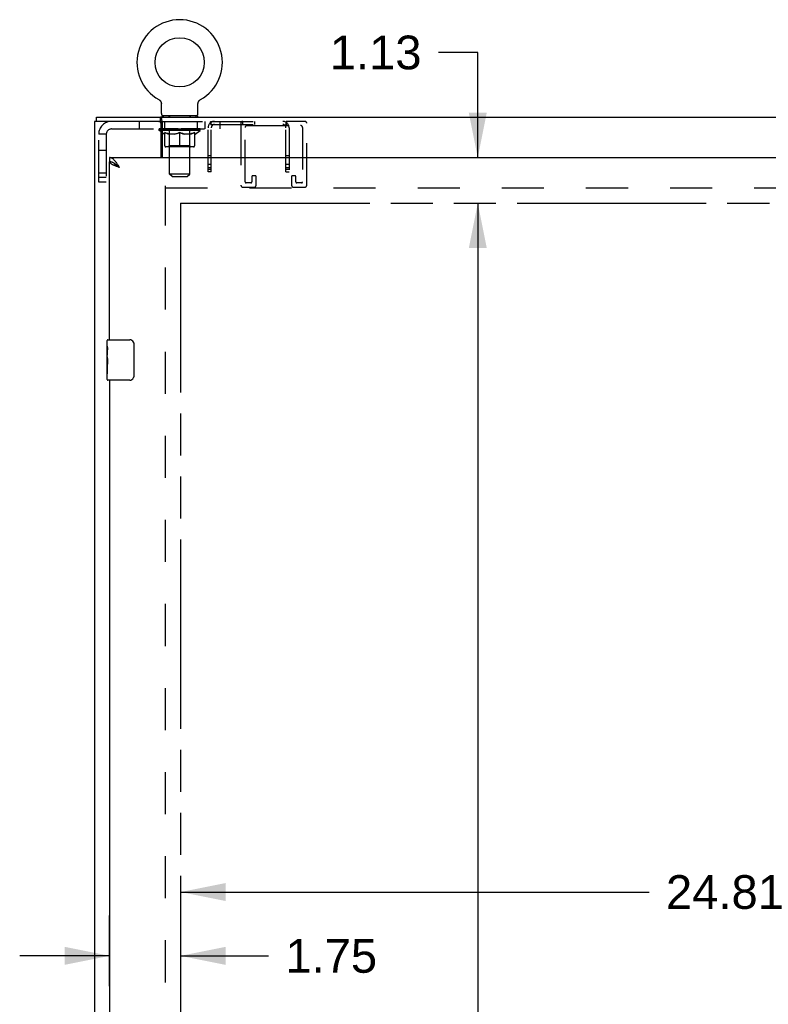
# Model space of a CAD drawing. Header units: inches. Extents: x 0 to 189, y 0 to 122.
# Tile 18 of 35: x 61 to 80, y 56 to 81. Entities that reach past the tile are written whole.
import ezdxf

# ---------------------------------------------------------------- set-up
doc = ezdxf.new("R2010")
doc.units = ezdxf.units.IN
doc.header["$LTSCALE"] = 10.388889
doc.header["$MEASUREMENT"] = 0
doc.linetypes.add('HIDDEN', pattern=[0.2, 0.1, -0.1])
doc.linetypes.add('PHANTOM', pattern=[0.8, 0.45, -0.05, 0.1, -0.05, 0.1, -0.05])
doc.layers.get('0').update_dxf_attribs({"linetype": 'CONTINUOUS'})
for name, color, linetype in [('02___PRT_ALL_AXES', 7, 'CONTINUOUS'), ('AVAIL_DOOR_SPACE', 7, 'CONTINUOUS'), ('DEFAULT_2', 8, 'HIDDEN'), ('DIMENSIONS', 7, 'CONTINUOUS')]:
    doc.layers.add(name, color=color, linetype=linetype)
doc.styles.get("Standard").update_dxf_attribs({"font": 'arial.ttf'})
doc.dimstyles.new('DIMSTYLE_1', dxfattribs={"dimtxt": 0.833333, "dimasz": 1.111111, "dimexe": 0.09, "dimexo": 0.07, "dimgap": 0.0375, "dimtad": 0, "dimtih": 1, "dimtoh": 1, "dimzin": 4, "dimdsep": 46, "dimtxsty": 'Standard', "dimblk": '_FILLED', "dimblk1": '_FILLED', "dimblk2": '_FILLED', "dimcen": 0.09, "dimazin": 1, "dimtfac": 1, "dimtdec": 3, "dimtofl": 0, "dimtmove": 0, "dimatfit": 3, "dimldrblk": '_FILLED', "dimfxl": 0, "dimtolj": 1, "dimtzin": 4, "dimarcsym": 0})

# ---------------------------------------------------------------- blocks, each defined once
blk = doc.blocks.new('_FILLED')
at = {"color": 0, "linetype": 'ByBlock'}
blk.add_solid([(0, 0), (-1, 0.2), (-1, -0.2)], dxfattribs=at)
blk = doc.blocks.new('*D7')
at = {"layer": 'DIMENSIONS', "color": 2, "linetype": 'Continuous'}
for p, q in [((72.61, 79.752), (71.637, 79.752)), ((72.61, 77.154), (72.61, 79.752)), ((72.61, 76.029), (72.61, 73.807))]:
    blk.add_line(p, q, dxfattribs=at)
at = {"layer": 'DIMENSIONS', "color": 2, "linetype": 'Continuous', "xscale": 1.1111111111, "yscale": 1.1111111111, "zscale": 1.1111111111}
for p, rotation in [((72.61, 77.154), 270), ((72.61, 76.029), 90)]:
    blk.add_blockref('_FILLED', p, dxfattribs=dict(at, rotation=rotation))
at = {"layer": 'DIMENSIONS', "color": 2, "linetype": 'Continuous', "insert": (71.221, 80.169), "char_height": 0.8333, "width": 2.26456, "attachment_point": 3, "line_spacing_factor": 0.9}
blk.add_mtext('1.13', dxfattribs=at)
blk = doc.blocks.new('*D8')
at = {"layer": 'DIMENSIONS', "color": 2, "linetype": 'Continuous'}
for p, q in [((72.61, 76.029), (72.61, 43.554)), ((72.61, 9.413), (72.61, 41.888))]:
    blk.add_line(p, q, dxfattribs=at)
at = {"layer": 'DIMENSIONS', "color": 2, "linetype": 'Continuous', "xscale": 1.1111111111, "yscale": 1.1111111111, "zscale": 1.1111111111}
for p, rotation in [((72.61, 76.029), 90), ((72.61, 9.413), 270)]:
    blk.add_blockref('_FILLED', p, dxfattribs=dict(at, rotation=rotation))
at = {"layer": 'DIMENSIONS', "color": 2, "linetype": 'Continuous', "insert": (72.61, 43.138), "char_height": 0.8333, "width": 2.91202, "attachment_point": 2, "line_spacing_factor": 0.9}
blk.add_mtext('66.62', dxfattribs=at)
blk = doc.blocks.new('*D10')
at = {"layer": 'DIMENSIONS', "color": 2, "linetype": 'Continuous'}
for p, q in [((63.518, 56.678), (63.518, 58.43)), ((63.518, 57.43), (61.296, 57.43)), ((65.268, 57.43), (67.441, 57.43))]:
    blk.add_line(p, q, dxfattribs=at)
at = {"layer": 'DIMENSIONS', "color": 2, "linetype": 'Continuous', "xscale": 1.1111111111, "yscale": 1.1111111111, "zscale": 1.1111111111}
blk.add_blockref('_FILLED', (63.518, 57.43), dxfattribs=at)
at = {"layer": 'DIMENSIONS', "color": 2, "linetype": 'Continuous', "xscale": 1.1111111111, "yscale": 1.1111111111, "zscale": 1.1111111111, "rotation": 180}
blk.add_blockref('_FILLED', (65.268, 57.43), dxfattribs=at)
at = {"layer": 'DIMENSIONS', "color": 2, "linetype": 'Continuous', "insert": (67.858, 57.846), "char_height": 0.8333, "width": 2.26456, "attachment_point": 1, "line_spacing_factor": 0.9}
blk.add_mtext('1.75', dxfattribs=at)
blk = doc.blocks.new('*D11')
at = {"layer": 'DIMENSIONS', "color": 2, "linetype": 'Continuous'}
for p, q in [((65.268, 59.007), (76.842, 59.007)), ((90.077, 59.007), (80.588, 59.007))]:
    blk.add_line(p, q, dxfattribs=at)
at = {"layer": 'DIMENSIONS', "color": 2, "linetype": 'Continuous', "xscale": 1.1111111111, "yscale": 1.1111111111, "zscale": 1.1111111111, "rotation": 180}
blk.add_blockref('_FILLED', (65.268, 59.007), dxfattribs=at)
at = {"layer": 'DIMENSIONS', "color": 2, "linetype": 'Continuous', "xscale": 1.1111111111, "yscale": 1.1111111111, "zscale": 1.1111111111}
blk.add_blockref('_FILLED', (90.077, 59.007), dxfattribs=at)
at = {"layer": 'DIMENSIONS', "color": 2, "linetype": 'Continuous', "insert": (78.715, 59.424), "char_height": 0.8333, "width": 2.91202, "attachment_point": 2, "line_spacing_factor": 0.9}
blk.add_mtext('24.81', dxfattribs=at)

msp = doc.modelspace()

# ---------------------------------------------------------------- linework, layer by layer
at = {"color": 7, "linetype": 'Continuous'}
for p, q in [((64.731, 78.589), (64.731, 78.589)), ((64.731, 78.589), (64.735, 78.586)), ((64.735, 78.586), (64.739, 78.584)), ((64.739, 78.584), (64.743, 78.582)), ((65.752, 78.582), (65.755, 78.584)), ((65.755, 78.584), (65.759, 78.586)), ((65.755, 78.584), (65.757, 78.585)), ((65.759, 78.586), (65.763, 78.589)), ((65.763, 78.589), (65.763, 78.589)), ((64.743, 78.582), (64.746, 78.579)), ((64.746, 78.579), (64.75, 78.576)), ((64.75, 78.576), (64.753, 78.573)), ((64.753, 78.573), (64.756, 78.57)), ((64.756, 78.57), (64.759, 78.567)), ((64.759, 78.567), (64.763, 78.564)), ((64.762, 78.564), (64.765, 78.561)), ((64.765, 78.561), (64.768, 78.557)), ((64.768, 78.557), (64.771, 78.554)), ((64.771, 78.554), (64.774, 78.55)), ((64.773, 78.55), (64.776, 78.546)), ((64.776, 78.546), (64.778, 78.543)), ((64.778, 78.543), (64.78, 78.539)), ((64.78, 78.539), (64.782, 78.535)), ((64.782, 78.535), (64.784, 78.531)), ((64.784, 78.531), (64.786, 78.527)), ((64.786, 78.527), (64.788, 78.523)), ((64.788, 78.523), (64.789, 78.518)), ((64.789, 78.518), (64.79, 78.514)), ((64.79, 78.514), (64.792, 78.51)), ((64.795, 78.244), (64.795, 78.48)), ((65.699, 78.48), (65.699, 78.484)), ((65.699, 78.244), (65.699, 78.48)), ((65.7, 78.492), (65.7, 78.497)), ((65.701, 78.501), (65.702, 78.506)), ((65.702, 78.506), (65.703, 78.51)), ((65.703, 78.51), (65.704, 78.514)), ((65.704, 78.514), (65.705, 78.518)), ((65.705, 78.518), (65.707, 78.523)), ((65.707, 78.523), (65.708, 78.527)), ((65.708, 78.527), (65.71, 78.531)), ((65.71, 78.531), (65.712, 78.535)), ((65.712, 78.535), (65.714, 78.539)), ((65.714, 78.539), (65.716, 78.543)), ((65.716, 78.543), (65.719, 78.546)), ((65.718, 78.546), (65.721, 78.55)), ((65.721, 78.55), (65.724, 78.554)), ((65.723, 78.554), (65.726, 78.557)), ((65.726, 78.557), (65.729, 78.561)), ((65.729, 78.561), (65.732, 78.564)), ((65.732, 78.564), (65.735, 78.567)), ((65.735, 78.567), (65.738, 78.57)), ((65.738, 78.57), (65.741, 78.573)), ((65.741, 78.573), (65.745, 78.576)), ((65.745, 78.576), (65.748, 78.579)), ((65.748, 78.579), (65.752, 78.582)), ((63.195, 78.05), (63.195, 78.154)), ((64.77, 78.05), (64.77, 78.154)), ((64.81, 78.184), (64.81, 78.154)), ((65.685, 78.184), (64.81, 78.184)), ((65.685, 78.184), (65.685, 78.154)), ((64.729, 78.05), (64.77, 78.05)), ((64.809, 77.859), (64.809, 77.862)), ((64.789, 77.827), (64.82, 77.827)), ((64.82, 77.771), (64.789, 77.793)), ((63.518, 77.154), (63.518, 77.05)), ((63.641, 77.008), (63.631, 77.015)), ((63.458, 72.493), (63.458, 72.639)), ((63.473, 72.654), (64.013, 72.654)), ((64.113, 72.554), (64.113, 71.754)), ((63.458, 72.235), (63.458, 72.269)), ((63.458, 72.038), (63.458, 72.07)), ((63.458, 71.669), (63.458, 71.808)), ((64.013, 71.654), (63.473, 71.654))]:
    msp.add_line(p, q, dxfattribs=at)
at = {"color": 3, "linetype": 'Continuous'}
for p, q in [((63.195, 78.154), (94.587, 78.154)), ((63.143, 78.05), (63.143, 7.392)), ((64.729, 78.05), (63.143, 78.05)), ((64.789, 77.154), (64.789, 77.99)), ((64.82, 77.862), (64.789, 77.862)), ((64.81, 78.071), (64.807, 78.087)), ((64.82, 77.154), (64.82, 78.029)), ((63.518, 77.154), (93.702, 77.154)), ((63.518, 72.654), (63.518, 77.05)), ((63.518, 71.654), (63.518, 53.032))]:
    msp.add_line(p, q, dxfattribs=at)
at = {"color": 7, "linetype": 'Continuous'}
for points in [[(64.792, 78.51), (64.793, 78.506), (64.793, 78.501)], [(64.793, 78.506), (64.793, 78.501), (64.794, 78.497), (64.795, 78.492), (64.795, 78.488), (64.795, 78.484), (64.795, 78.48)], [(64.795, 78.492), (64.795, 78.488), (64.795, 78.484)], [(65.699, 78.484), (65.699, 78.488), (65.7, 78.492), (65.7, 78.497), (65.701, 78.501)], [(64.792, 78.018), (64.789, 78.025), (64.788, 78.029), (64.787, 78.032), (64.785, 78.035), (64.784, 78.038), (64.783, 78.041), (64.781, 78.043), (64.78, 78.045), (64.778, 78.047), (64.777, 78.048), (64.775, 78.049), (64.773, 78.049), (64.772, 78.05), (64.77, 78.05)], [(64.82, 77.978), (64.818, 77.979), (64.816, 77.98), (64.814, 77.982), (64.812, 77.983), (64.81, 77.985), (64.808, 77.987), (64.806, 77.989), (64.805, 77.991), (64.803, 77.994), (64.801, 77.996), (64.8, 77.999), (64.798, 78.002), (64.797, 78.005), (64.795, 78.008), (64.794, 78.012), (64.793, 78.015), (64.792, 78.018)], [(63.631, 77.015), (63.621, 77.02), (63.611, 77.026), (63.6, 77.031), (63.59, 77.035), (63.58, 77.039), (63.57, 77.042), (63.559, 77.045), (63.549, 77.047), (63.539, 77.049), (63.528, 77.05), (63.518, 77.05)], [(63.765, 76.907), (63.754, 76.915), (63.742, 76.922), (63.731, 76.929), (63.721, 76.936), (63.71, 76.943), (63.7, 76.95), (63.69, 76.957), (63.681, 76.964), (63.672, 76.972), (63.664, 76.979), (63.656, 76.986), (63.649, 76.993), (63.643, 77), (63.638, 77.007), (63.634, 77.013)], [(63.765, 76.907), (63.754, 76.917), (63.744, 76.926), (63.734, 76.935), (63.724, 76.944), (63.713, 76.953), (63.703, 76.962), (63.693, 76.97), (63.683, 76.979), (63.672, 76.987), (63.662, 76.994), (63.652, 77.001), (63.641, 77.008)], [(64.106, 72.59), (64.108, 72.584), (64.11, 72.579), (64.111, 72.573), (64.112, 72.566), (64.113, 72.56), (64.113, 72.554)], [(64.113, 71.754), (64.113, 71.748), (64.112, 71.741), (64.111, 71.735), (64.11, 71.729), (64.108, 71.723), (64.106, 71.718)]]:
    msp.add_lwpolyline(points, dxfattribs=at)
at = {"color": 3, "linetype": 'Continuous'}
for points in [[(64.807, 78.087), (64.807, 78.093), (64.806, 78.098), (64.805, 78.103), (64.804, 78.108), (64.803, 78.112), (64.802, 78.117), (64.801, 78.121), (64.8, 78.125), (64.799, 78.128), (64.797, 78.131), (64.796, 78.135), (64.794, 78.138), (64.793, 78.141), (64.791, 78.143), (64.789, 78.145), (64.787, 78.147), (64.786, 78.149), (64.784, 78.15), (64.782, 78.151), (64.78, 78.152), (64.778, 78.153), (64.775, 78.153), (64.773, 78.154), (64.77, 78.154)], [(64.82, 78.029), (64.819, 78.033), (64.817, 78.036), (64.816, 78.04), (64.815, 78.045), (64.814, 78.049), (64.813, 78.054), (64.812, 78.059), (64.811, 78.065), (64.81, 78.071)], [(63.672, 77.044), (63.662, 77.057), (63.652, 77.07), (63.641, 77.082), (63.631, 77.093), (63.621, 77.103), (63.611, 77.112), (63.6, 77.121), (63.59, 77.128), (63.58, 77.135), (63.57, 77.141), (63.559, 77.145), (63.549, 77.149), (63.539, 77.152), (63.528, 77.153), (63.518, 77.154)], [(63.628, 76.961), (63.615, 76.967), (63.602, 76.973), (63.59, 76.979), (63.579, 76.985), (63.569, 76.991), (63.56, 76.996), (63.551, 77.002), (63.544, 77.008), (63.537, 77.014), (63.531, 77.02), (63.527, 77.026), (63.523, 77.032), (63.52, 77.038), (63.519, 77.044), (63.518, 77.05)], [(63.765, 76.907), (63.749, 76.913), (63.733, 76.919), (63.717, 76.925), (63.701, 76.931), (63.685, 76.937), (63.67, 76.943), (63.656, 76.949), (63.641, 76.955), (63.628, 76.961)], [(63.765, 76.907), (63.754, 76.924), (63.744, 76.94), (63.734, 76.955), (63.724, 76.971), (63.713, 76.987), (63.703, 77.002), (63.693, 77.016), (63.683, 77.031), (63.672, 77.044)]]:
    msp.add_lwpolyline(points, dxfattribs=at)
at = {"color": 7, "linetype": 'Continuous'}
msp.add_circle((65.247, 79.508), 0.609, dxfattribs=at)
for centre, radius, start, end in [((65.247, 79.508), 1.054, 299.1042, 240.8958), ((64.855, 78.244), 0.06, 180, 270), ((65.639, 78.244), 0.06, 270, 360), ((63.473, 72.639), 0.015, 90, 180), ((64.013, 72.554), 0.1, 21.1999, 90), ((63.473, 71.669), 0.015, 180, 270), ((64.013, 71.754), 0.1, 270, 338.8001)]:
    msp.add_arc(centre, radius, start, end, dxfattribs=at)
at = {"color": 3, "linetype": 'Continuous'}
msp.add_arc((64.729, 77.99), 0.06, 0, 90, dxfattribs=at)
at = {"color": 7, "linetype": 'Continuous'}
msp.add_ellipse((65.247, 77.864), major_axis=(0.506, -0.011), ratio=0.05688, start_param=-2.700595, end_param=-2.616812, dxfattribs=at)
at = {"layer": '02___PRT_ALL_AXES', "color": 7, "linetype": 'Continuous'}
for p, q in [((63.458, 72.493), (63.458, 72.639)), ((63.458, 72.235), (63.458, 72.492)), ((63.464, 72.437), (63.458, 72.437)), ((63.458, 72.269), (63.465, 72.269)), ((63.465, 72.269), (63.465, 72.405)), ((63.458, 71.669), (63.458, 72.233)), ((63.46, 72.206), (63.458, 72.206)), ((63.458, 72.074), (63.464, 72.074)), ((63.458, 72.038), (63.465, 72.038)), ((63.46, 72.208), (63.461, 72.186)), ((63.465, 71.808), (63.465, 72.038)), ((63.458, 71.976), (63.465, 71.976)), ((63.458, 71.808), (63.465, 71.808))]:
    msp.add_line(p, q, dxfattribs=at)
for points in [[(63.458, 72.493), (63.458, 72.489), (63.459, 72.485), (63.459, 72.479), (63.46, 72.473), (63.461, 72.466), (63.462, 72.459), (63.463, 72.451), (63.464, 72.442)], [(63.464, 72.442), (63.464, 72.433), (63.465, 72.424), (63.465, 72.415), (63.465, 72.405)], [(63.458, 72.235), (63.458, 72.227), (63.459, 72.218), (63.46, 72.208)], [(63.461, 72.186), (63.462, 72.175), (63.463, 72.162), (63.464, 72.15), (63.465, 72.138), (63.465, 72.125), (63.465, 72.112), (63.465, 72.099), (63.465, 72.086), (63.464, 72.074), (63.463, 72.061), (63.462, 72.049)]]:
    msp.add_lwpolyline(points, dxfattribs=at)
msp.add_ellipse((63.721, 72.07), major_axis=(0.263, 0), ratio=0.432808, start_param=3.141593, end_param=3.321581, dxfattribs=at)
at = {"layer": 'AVAIL_DOOR_SPACE', "color": 40, "linetype": 'PHANTOM'}
for q in [(65.268, 9.413), (90.077, 76.029)]:
    msp.add_line((65.268, 76.029), q, dxfattribs=at)
at = {"layer": 'DEFAULT_2', "color": 8, "linetype": 'HIDDEN'}
for p, q in [((64.731, 78.589), (64.731, 78.589)), ((64.737, 78.585), (64.739, 78.584)), ((64.997, 78.184), (64.997, 78.154)), ((64.998, 76.744), (64.998, 78.154)), ((65.496, 76.744), (65.496, 78.154)), ((65.497, 78.184), (65.497, 78.154)), ((63.565, 77.862), (64.789, 77.862)), ((64.247, 78.05), (64.247, 77.862)), ((64.741, 77.827), (64.741, 77.864)), ((64.749, 77.859), (64.749, 77.864)), ((64.756, 77.856), (64.756, 77.859)), ((64.756, 77.856), (65.739, 77.856)), ((64.763, 77.856), (64.763, 77.859)), ((64.763, 77.856), (64.763, 77.859)), ((64.77, 78.05), (66.02, 78.05)), ((64.772, 77.859), (64.772, 77.864)), ((64.785, 77.856), (64.785, 77.859)), ((64.786, 77.856), (64.786, 77.859)), ((64.807, 77.862), (64.807, 78.05)), ((64.809, 77.862), (64.809, 77.864)), ((64.81, 77.862), (64.81, 78.05)), ((64.82, 77.862), (66.247, 77.862)), ((64.82, 77.856), (64.82, 77.859)), ((64.823, 77.856), (64.823, 77.859)), ((64.986, 77.858), (64.825, 77.858)), ((64.859, 77.859), (64.859, 77.864)), ((64.861, 77.856), (64.861, 77.858)), ((64.861, 77.856), (64.861, 77.858)), ((64.864, 77.856), (64.864, 77.858)), ((64.869, 77.856), (64.869, 77.859)), ((64.869, 77.856), (64.869, 77.858)), ((64.872, 78.05), (64.872, 77.862)), ((64.872, 77.856), (64.872, 77.859)), ((64.875, 77.856), (64.875, 77.859)), ((64.878, 77.856), (64.878, 77.858)), ((64.89, 77.856), (64.89, 77.858)), ((64.904, 77.856), (64.904, 77.861)), ((64.904, 77.856), (64.904, 77.858)), ((64.921, 77.856), (64.921, 77.858)), ((64.921, 77.856), (64.921, 77.858)), ((64.922, 77.859), (64.922, 77.864)), ((64.93, 77.856), (64.93, 77.859)), ((64.933, 77.856), (64.933, 77.859)), ((64.94, 77.856), (64.94, 77.858)), ((64.949, 77.856), (64.949, 77.862)), ((64.962, 77.856), (64.962, 77.858)), ((64.964, 77.856), (64.964, 77.858)), ((64.986, 77.856), (64.986, 77.858)), ((65.039, 77.858), (64.99, 77.858)), ((64.994, 77.859), (64.994, 77.864)), ((65, 77.856), (65, 77.859)), ((65.003, 77.856), (65.003, 77.859)), ((65.008, 77.856), (65.008, 77.863)), ((65.011, 77.856), (65.011, 77.858)), ((65.02, 77.856), (65.02, 77.858)), ((65.039, 77.856), (65.039, 77.858)), ((65.099, 77.858), (65.052, 77.858)), ((65.068, 77.856), (65.068, 77.858)), ((65.074, 77.859), (65.074, 77.864)), ((65.077, 77.856), (65.077, 77.859)), ((65.079, 77.856), (65.079, 77.863)), ((65.081, 77.856), (65.081, 77.859)), ((65.087, 77.856), (65.087, 77.859)), ((65.099, 77.856), (65.099, 77.858)), ((65.164, 77.858), (65.12, 77.858)), ((65.131, 77.856), (65.131, 77.858)), ((65.156, 77.858), (65.247, 77.864)), ((65.159, 77.859), (65.159, 77.864)), ((65.16, 77.864), (65.159, 77.864)), ((65.16, 77.859), (65.16, 77.864)), ((65.16, 77.856), (65.16, 77.859)), ((65.163, 77.856), (65.163, 77.859)), ((65.164, 77.856), (65.164, 77.859)), ((65.164, 77.856), (65.164, 77.858)), ((65.231, 77.858), (65.192, 77.858)), ((65.196, 77.856), (65.196, 77.858)), ((65.231, 77.856), (65.231, 77.858)), ((65.245, 77.859), (65.245, 77.859)), ((65.245, 77.856), (65.245, 77.859)), ((65.245, 77.856), (65.245, 77.859)), ((65.247, 77.859), (65.247, 77.864)), ((65.249, 77.856), (65.249, 77.859)), ((65.249, 77.856), (65.249, 77.859)), ((65.249, 77.859), (65.249, 77.859)), ((65.251, 77.858), (65.302, 77.858)), ((65.264, 77.856), (65.264, 77.858)), ((65.277, 77.858), (65.277, 77.862)), ((65.277, 77.862), (65.339, 77.858)), ((65.294, 77.858), (65.294, 77.861)), ((65.298, 77.856), (65.298, 77.858)), ((65.33, 77.856), (65.33, 77.859)), ((65.331, 77.856), (65.331, 77.858)), ((65.331, 77.858), (65.374, 77.858)), ((65.332, 77.856), (65.332, 77.859)), ((65.335, 77.859), (65.335, 77.864)), ((65.335, 77.859), (65.335, 77.864)), ((65.335, 77.864), (65.335, 77.864)), ((65.335, 77.856), (65.335, 77.859)), ((65.364, 77.856), (65.364, 77.858)), ((65.395, 77.856), (65.395, 77.858)), ((65.395, 77.858), (65.442, 77.858)), ((65.407, 77.856), (65.407, 77.859)), ((65.413, 77.856), (65.413, 77.859)), ((65.415, 77.856), (65.415, 77.863)), ((65.417, 77.856), (65.417, 77.859)), ((65.42, 77.859), (65.42, 77.864)), ((65.426, 77.856), (65.426, 77.858)), ((65.455, 77.856), (65.455, 77.858)), ((65.455, 77.858), (65.505, 77.858)), ((65.474, 77.856), (65.474, 77.858)), ((65.483, 77.856), (65.483, 77.858)), ((65.486, 77.856), (65.486, 77.863)), ((65.491, 77.856), (65.491, 77.859)), ((65.495, 77.856), (65.495, 77.859)), ((65.5, 77.859), (65.5, 77.864)), ((65.509, 77.856), (65.509, 77.858)), ((65.509, 77.858), (65.669, 77.858)), ((65.53, 77.856), (65.53, 77.858)), ((65.533, 77.856), (65.533, 77.858)), ((65.545, 77.856), (65.545, 77.862)), ((65.554, 77.856), (65.554, 77.858)), ((65.562, 77.856), (65.562, 77.859)), ((65.565, 77.856), (65.565, 77.859)), ((65.573, 77.859), (65.573, 77.864)), ((65.574, 77.856), (65.574, 77.858)), ((65.574, 77.856), (65.574, 77.858)), ((65.59, 77.856), (65.59, 77.861)), ((65.59, 77.856), (65.59, 77.858)), ((65.605, 77.856), (65.605, 77.858)), ((65.616, 77.856), (65.616, 77.858)), ((65.62, 77.856), (65.62, 77.859)), ((65.622, 77.856), (65.622, 77.859)), ((65.625, 77.856), (65.625, 77.859)), ((65.625, 77.856), (65.625, 77.858)), ((65.631, 77.856), (65.631, 77.858)), ((65.633, 77.856), (65.633, 77.858)), ((65.634, 77.856), (65.634, 77.858)), ((65.635, 77.859), (65.635, 77.864)), ((65.672, 77.856), (65.672, 77.859)), ((65.674, 77.856), (65.674, 77.859)), ((65.685, 77.862), (65.685, 78.05)), ((65.686, 77.859), (65.686, 77.864)), ((65.687, 77.862), (65.687, 78.05)), ((65.708, 77.856), (65.708, 77.859)), ((65.71, 77.856), (65.71, 77.859)), ((65.723, 77.859), (65.723, 77.864)), ((65.731, 77.856), (65.731, 77.859)), ((65.732, 77.856), (65.732, 77.859)), ((65.739, 77.856), (65.739, 77.859)), ((65.746, 77.859), (65.746, 77.864)), ((65.753, 77.827), (65.753, 77.864)), ((65.872, 78.05), (65.872, 77.862)), ((65.95, 76.8), (65.95, 77.892)), ((65.996, 78.004), (66.052, 77.948)), ((66.02, 77.972), (66.02, 78.05)), ((66.02, 78.05), (67.88, 78.05)), ((66.02, 77.972), (67.88, 77.972)), ((66.028, 76.8), (66.028, 77.892)), ((66.046, 77.954), (66.046, 77.954)), ((66.247, 77.862), (66.247, 78.05)), ((66.76, 78.004), (66.76, 76.471)), ((66.802, 78.05), (66.802, 77.972)), ((66.864, 76.552), (66.864, 77.9)), ((66.91, 77.946), (68.235, 77.946)), ((67.098, 78.05), (67.098, 77.972)), ((67.904, 78.004), (67.849, 77.948)), ((67.872, 76.8), (67.872, 77.892)), ((67.88, 77.972), (67.88, 78.05)), ((68.339, 78.05), (67.88, 78.05)), ((67.95, 77.892), (67.95, 76.8)), ((68.281, 77.9), (68.281, 76.552)), ((68.385, 76.471), (68.385, 78.004)), ((63.247, 76.549), (63.247, 77.732)), ((63.435, 77.732), (63.247, 77.732)), ((63.435, 77.732), (63.435, 76.549)), ((64.789, 77.793), (64.741, 77.827)), ((64.789, 77.827), (64.741, 77.827)), ((65.753, 77.827), (64.82, 77.827)), ((64.868, 77.737), (64.82, 77.771)), ((64.868, 77.737), (64.877, 77.737)), ((64.877, 77.447), (64.877, 77.772)), ((65.134, 77.737), (64.991, 77.737)), ((64.997, 77.449), (64.997, 77.824)), ((65.247, 77.418), (65.247, 77.772)), ((65.504, 77.737), (65.36, 77.737)), ((65.497, 77.449), (65.497, 77.824)), ((65.618, 77.447), (65.618, 77.772)), ((65.618, 77.737), (65.626, 77.737)), ((65.626, 77.737), (65.753, 77.827)), ((65.588, 77.418), (64.906, 77.418)), ((64.997, 77.449), (64.965, 77.418)), ((65.497, 77.449), (64.997, 77.449)), ((65.497, 77.449), (65.529, 77.418)), ((63.435, 77.331), (63.247, 77.331)), ((66.028, 77.198), (65.95, 77.198)), ((67.95, 77.198), (67.872, 77.198)), ((66.028, 76.987), (65.95, 76.987)), ((66.028, 76.902), (65.95, 76.902)), ((67.95, 76.987), (67.872, 76.987)), ((67.95, 76.902), (67.872, 76.902)), ((63.435, 76.769), (63.247, 76.769)), ((63.247, 76.674), (63.435, 76.674)), ((65.058, 76.684), (64.998, 76.744)), ((65.496, 76.744), (64.998, 76.744)), ((65.058, 76.684), (65.436, 76.684)), ((65.436, 76.684), (65.496, 76.744)), ((66.028, 76.862), (65.95, 76.862)), ((66.028, 76.8), (65.95, 76.8)), ((67.031, 76.683), (67.031, 76.552)), ((67.112, 76.706), (67.054, 76.706)), ((67.135, 76.471), (67.135, 76.683)), ((67.95, 76.862), (67.872, 76.862)), ((67.872, 76.8), (67.95, 76.8)), ((68.01, 76.683), (68.01, 76.471)), ((68.091, 76.706), (68.033, 76.706)), ((68.114, 76.552), (68.114, 76.683)), ((63.435, 76.549), (63.247, 76.549)), ((64.893, 8.986), (64.893, 76.456)), ((64.893, 76.404), (92.889, 76.404)), ((66.806, 76.425), (67.089, 76.425)), ((67.008, 76.529), (66.887, 76.529)), ((68.056, 76.425), (68.339, 76.425)), ((68.258, 76.529), (68.137, 76.529))]:
    msp.add_line(p, q, dxfattribs=at)
for points in [[(65.996, 78.004), (65.999, 78.007), (66.001, 78.011), (66.003, 78.015), (66.005, 78.02), (66.006, 78.025)], [(66.006, 78.025), (66.009, 78.034), (66.01, 78.038), (66.012, 78.041), (66.013, 78.044), (66.015, 78.047), (66.016, 78.048), (66.018, 78.05), (66.02, 78.05)], [(66.02, 78.012), (66.02, 78.012), (66.02, 78.013), (66.02, 78.013), (66.02, 78.013), (66.02, 78.012), (66.02, 78.012), (66.02, 78.011), (66.02, 78.01)], [(66.046, 77.954), (66.046, 77.954), (66.045, 77.955), (66.045, 77.955), (66.044, 77.956), (66.044, 77.957), (66.043, 77.958), (66.042, 77.959), (66.042, 77.96), (66.041, 77.961), (66.041, 77.962), (66.04, 77.963), (66.039, 77.964), (66.039, 77.965), (66.038, 77.966), (66.037, 77.967), (66.037, 77.968), (66.036, 77.969), (66.036, 77.97), (66.035, 77.971), (66.034, 77.972), (66.034, 77.973), (66.033, 77.975), (66.033, 77.976), (66.032, 77.977), (66.031, 77.979), (66.031, 77.98), (66.03, 77.981), (66.029, 77.983), (66.029, 77.984), (66.028, 77.986), (66.028, 77.987), (66.027, 77.988), (66.027, 77.99), (66.026, 77.991), (66.026, 77.992), (66.025, 77.993), (66.025, 77.995), (66.025, 77.996), (66.024, 77.997), (66.024, 77.998), (66.023, 77.999), (66.023, 78.001), (66.023, 78.002), (66.022, 78.003), (66.022, 78.004), (66.022, 78.005), (66.022, 78.006), (66.021, 78.007), (66.021, 78.008), (66.021, 78.009), (66.021, 78.01), (66.021, 78.011), (66.021, 78.012), (66.02, 78.012)], [(66.046, 77.952), (66.043, 77.956), (66.041, 77.958), (66.038, 77.961), (66.036, 77.963), (66.033, 77.965), (66.031, 77.968), (66.028, 77.969), (66.025, 77.971), (66.023, 77.972), (66.02, 77.972)], [(66.044, 77.956), (66.044, 77.956), (66.045, 77.955), (66.045, 77.955), (66.046, 77.954), (66.046, 77.954)], [(66.052, 77.948), (66.051, 77.948), (66.05, 77.949), (66.049, 77.95), (66.048, 77.951), (66.046, 77.952)], [(67.849, 77.948), (67.849, 77.948), (67.85, 77.949), (67.851, 77.95), (67.852, 77.951), (67.854, 77.952), (67.857, 77.956)], [(67.855, 77.954), (67.854, 77.954), (67.854, 77.954), (67.854, 77.954), (67.855, 77.954), (67.855, 77.955), (67.856, 77.955), (67.856, 77.956)], [(67.88, 78.012), (67.88, 78.012), (67.88, 78.011), (67.88, 78.011), (67.879, 78.01), (67.879, 78.009), (67.879, 78.008), (67.879, 78.007), (67.879, 78.006), (67.878, 78.005), (67.878, 78.004), (67.878, 78.003), (67.878, 78.002), (67.877, 78.001), (67.877, 78), (67.877, 77.999), (67.876, 77.998), (67.876, 77.997), (67.876, 77.996), (67.875, 77.995), (67.875, 77.994), (67.875, 77.993), (67.874, 77.991), (67.874, 77.99), (67.873, 77.989), (67.873, 77.988), (67.873, 77.987), (67.872, 77.986), (67.872, 77.985), (67.871, 77.983), (67.871, 77.982), (67.87, 77.981), (67.869, 77.98), (67.869, 77.978), (67.868, 77.977), (67.867, 77.975), (67.867, 77.974), (67.866, 77.973), (67.865, 77.971), (67.865, 77.97), (67.864, 77.969), (67.863, 77.968), (67.863, 77.967), (67.862, 77.966), (67.862, 77.965), (67.861, 77.964), (67.86, 77.963), (67.86, 77.962), (67.859, 77.961), (67.859, 77.96), (67.858, 77.959), (67.857, 77.958), (67.857, 77.957), (67.856, 77.956), (67.856, 77.956), (67.855, 77.955), (67.855, 77.955), (67.855, 77.954)], [(67.857, 77.956), (67.86, 77.958), (67.862, 77.961), (67.864, 77.963), (67.867, 77.965), (67.87, 77.968), (67.872, 77.969), (67.875, 77.971), (67.878, 77.972), (67.88, 77.972)], [(67.904, 78.004), (67.902, 78.006), (67.899, 78.01), (67.898, 78.014), (67.896, 78.018), (67.895, 78.022), (67.893, 78.026), (67.892, 78.03), (67.891, 78.034), (67.89, 78.037), (67.889, 78.04), (67.888, 78.043), (67.886, 78.046), (67.885, 78.047), (67.883, 78.049), (67.882, 78.05), (67.88, 78.05)], [(67.88, 78.013), (67.88, 78.013), (67.88, 78.012)], [(67.88, 78.01), (67.88, 78.011), (67.88, 78.012), (67.88, 78.012), (67.88, 78.013), (67.88, 78.013)], [(64.877, 77.772), (64.897, 77.764), (64.918, 77.757), (64.938, 77.751), (64.957, 77.745), (64.977, 77.741), (64.997, 77.737)], [(64.991, 77.737), (64.972, 77.741), (64.953, 77.746), (64.934, 77.751), (64.915, 77.757), (64.896, 77.764), (64.877, 77.771)], [(65.127, 77.737), (65.146, 77.741), (65.166, 77.746), (65.186, 77.751), (65.206, 77.757), (65.227, 77.764), (65.247, 77.772)], [(65.247, 77.771), (65.228, 77.763), (65.209, 77.757), (65.19, 77.751), (65.171, 77.745), (65.153, 77.741), (65.134, 77.737)], [(65.247, 77.772), (65.268, 77.764), (65.288, 77.757), (65.309, 77.751), (65.328, 77.745), (65.348, 77.741), (65.368, 77.737)], [(65.36, 77.737), (65.342, 77.741), (65.323, 77.746), (65.304, 77.751), (65.285, 77.757), (65.266, 77.763), (65.247, 77.771)], [(65.498, 77.737), (65.518, 77.741), (65.537, 77.745), (65.557, 77.751), (65.577, 77.757), (65.597, 77.764), (65.618, 77.772)], [(65.618, 77.771), (65.598, 77.764), (65.579, 77.757), (65.56, 77.751), (65.541, 77.746), (65.522, 77.741), (65.504, 77.737)]]:
    msp.add_lwpolyline(points, dxfattribs=at)
for centre, radius, start, end in [((64.968, 78.154), 0.03, 0, 90), ((65.526, 78.154), 0.03, 90, 180), ((63.565, 77.732), 0.318, 90, 180), ((63.565, 77.732), 0.13, 90, 180), ((64.965, 77.824), 0.0318, 0, 90), ((65.529, 77.824), 0.0318, 90, 180), ((66.108, 77.892), 0.158, 90, 180), ((66.108, 77.892), 0.08, 90, 180), ((66.806, 78.004), 0.046, 90, 180), ((66.91, 77.9), 0.046, 90, 180), ((67.792, 77.892), 0.158, 0, 90), ((67.792, 77.892), 0.08, 0, 90), ((68.235, 77.9), 0.046, 0, 90), ((68.339, 78.004), 0.046, 0, 90), ((64.906, 77.447), 0.0296, 180, 270), ((65.588, 77.447), 0.0296, 270, 360), ((67.054, 76.683), 0.023, 90, 180), ((67.112, 76.683), 0.023, 0, 90), ((68.033, 76.683), 0.023, 90, 180), ((68.091, 76.683), 0.023, 0, 90), ((66.806, 76.471), 0.046, 180, 270), ((66.887, 76.552), 0.023, 180, 270), ((67.008, 76.552), 0.023, 270, 360), ((67.089, 76.471), 0.046, 270, 360), ((68.056, 76.471), 0.046, 180, 270), ((68.137, 76.552), 0.023, 180, 270), ((68.258, 76.552), 0.023, 270, 360), ((68.339, 76.471), 0.046, 270, 360)]:
    msp.add_arc(centre, radius, start, end, dxfattribs=at)
for centre, major_axis, ratio, start_param, end_param in [((65.247, 77.864), (0.506, 0.005), 0.05963, 2.96643, 3.140963), ((64.725, 77.854), (0.158, 0), 0.060556, 6.713838, 7.753689), ((65.247, 77.864), (0.506, 0), 0.060556, -3.141593, -2.96706), ((64.725, 77.849), (0.158, 0.002), 0.05963, 1.376596, 1.469874), ((65.247, 77.864), (0.506, 0.011), 0.05688, 2.791345, 2.965878), ((64.706, 77.854), (0.158, 0.002), 0.05963, 6.538676, 7.578526), ((64.76, 77.854), (0.158, -0.002), 0.05963, 6.889, 7.928851), ((65.247, 77.864), (0.506, -0.005), 0.05963, -2.96643, -2.791898), ((64.76, 77.849), (0.158, 0), 0.060556, 1.551758, 1.645036), ((64.706, 77.849), (0.158, 0.003), 0.05688, 1.20151, 1.294789), ((64.761, 77.851), (0.131, 0.001), 0.05963, 7.348414, 7.897461), ((64.746, 77.851), (0.131, 0.003), 0.05688, 7.173328, 7.722375), ((64.792, 77.851), (0.131, 0), 0.060556, 7.523576, 8.072623), ((65.247, 77.864), (0.506, 0.015), 0.052395, 8.899588, 9.074121), ((64.703, 77.854), (0.158, 0.003), 0.05688, 6.36359, 7.403441), ((64.811, 77.854), (0.158, -0.003), 0.05688, 7.064085, 8.103936), ((65.247, 77.864), (0.506, -0.011), 0.05688, -2.791345, -2.700595), ((64.811, 77.849), (0.158, -0.002), 0.05963, 1.72692, 1.820198), ((64.703, 77.849), (0.158, 0.005), 0.052395, 1.026568, 1.119847), ((64.745, 77.851), (0.131, 0.004), 0.052395, 6.998386, 7.547434), ((64.836, 77.851), (0.131, -0.001), 0.05963, 7.698738, 8.247785), ((65.247, 77.864), (0.506, 0.02), 0.046319, 8.724839, 8.899372), ((64.874, 77.854), (0.158, -0.005), 0.052395, 7.239027, 8.278878), ((64.716, 77.854), (0.158, 0.005), 0.052395, -0.094537, 0.945314), ((65.247, 77.864), (0.506, -0.015), 0.052395, 3.666782, 3.841315), ((64.874, 77.849), (0.158, -0.003), 0.05688, 1.902006, 1.995284), ((64.716, 77.849), (0.158, 0.006), 0.046319, 0.851819, 0.945098), ((64.76, 77.851), (0.131, 0.005), 0.046319, 0.540452, 1.089499), ((64.893, 77.851), (0.131, -0.003), 0.05688, 1.590638, 2.139686), ((65.247, 77.864), (0.506, 0.024), 0.038841, 2.267123, 2.441656), ((64.949, 77.854), (0.158, -0.006), 0.046319, 1.130591, 2.170442), ((64.746, 77.854), (0.158, 0.006), 0.046319, -0.269286, 0.770565), ((65.247, 77.864), (0.506, -0.02), 0.046319, -2.441654, -2.267121), ((64.949, 77.849), (0.158, -0.005), 0.052395, 2.076947, 2.170226), ((64.746, 77.849), (0.158, 0.007), 0.038841, 0.677289, 0.770567), ((64.789, 77.851), (0.131, 0.006), 0.038841, 0.365921, 0.914969), ((64.961, 77.851), (0.131, -0.004), 0.052395, 1.76558, 2.314627), ((65.247, 77.864), (0.506, 0.027), 0.030195, 2.09281, 2.267343), ((65.032, 77.854), (0.158, -0.007), 0.038841, 1.305122, 2.344973), ((64.791, 77.854), (0.158, 0.007), 0.038841, -0.443817, 0.596034), ((65.247, 77.864), (0.506, -0.024), 0.038841, -2.267123, -2.092591), ((65.032, 77.849), (0.158, -0.006), 0.046319, 2.251696, 2.344975), ((64.791, 77.849), (0.158, 0.008), 0.030195, 0.502975, 0.596254), ((64.833, 77.851), (0.131, 0.007), 0.030195, 0.191608, 0.740655), ((65.037, 77.851), (0.131, -0.005), 0.046319, 1.940329, 2.489376), ((64.85, 77.854), (0.158, 0.008), 0.030195, -0.61813, 0.421721), ((65.247, 77.864), (0.506, 0.029), 0.020645, 1.918687, 2.09322), ((65.123, 77.854), (0.158, -0.008), 0.030195, 1.479435, 2.519286), ((65.247, 77.864), (0.506, -0.027), 0.030195, -2.09281, -1.918277), ((65.123, 77.849), (0.158, -0.007), 0.038841, 2.426227, 2.519505), ((64.85, 77.849), (0.158, 0.009), 0.020645, 0.328852, 0.422131), ((64.889, 77.851), (0.131, 0.007), 0.020645, 0.017485, 0.566532), ((65.12, 77.851), (0.131, -0.006), 0.038841, 2.11486, 2.663907), ((64.921, 77.854), (0.158, 0.009), 0.020645, -0.792253, 0.247598), ((65.247, 77.864), (0.506, 0.03), 0.010478, 1.744704, 1.919237), ((65.217, 77.854), (0.158, -0.009), 0.020645, 1.653558, 2.693409), ((65.247, 77.864), (0.506, -0.029), 0.020645, -1.918687, -1.744154), ((65.217, 77.849), (0.158, -0.008), 0.030195, 2.60054, 2.693819), ((64.921, 77.849), (0.158, 0.009), 0.010478, 0.154869, 0.248148), ((64.956, 77.851), (0.131, 0.008), 0.010478, 6.126688, 6.675735), ((65.206, 77.851), (0.131, -0.007), 0.030195, 2.289173, 2.83822), ((65.001, 77.854), (0.158, 0.009), 0.010478, -0.966236, -0.000846), ((65.312, 77.854), (0.158, -0.009), 0.010478, 1.827541, 2.867392), ((65.247, 77.864), (0.506, -0.03), 0.010478, -1.744704, -1.563007), ((65.312, 77.849), (0.158, -0.009), 0.020645, 2.774664, 2.867942), ((65.294, 77.851), (0.131, -0.007), 0.020645, 2.463296, 3.012344), ((65.183, 77.854), (0.158, 0.009), 0.010478, 0.274201, 1.314052), ((65.114, 77.851), (0.131, 0.008), 0.010478, -0.000483, 0.504314), ((65.09, 77.849), (0.158, 0.009), 0.010478, 0.099668, 0.192946), ((65.247, 77.864), (0.506, 0.03), 0.010478, -1.571421, -1.396888), ((65.405, 77.849), (0.158, -0.009), 0.010478, 2.74231, 2.948646), ((65.381, 77.851), (0.131, -0.008), 0.010478, 2.637279, 3.14189), ((65.278, 77.854), (0.158, 0.009), 0.020645, 0.448184, 1.488034), ((65.2, 77.851), (0.131, 0.007), 0.020645, 0.129249, 0.678296), ((65.183, 77.849), (0.158, 0.009), 0.020645, 0.273651, 0.366929), ((65.247, 77.864), (0.506, 0.029), 0.020645, -1.397439, -1.222906), ((65.493, 77.854), (0.158, -0.009), 0.010478, -3.140747, -2.175357), ((65.247, 77.864), (0.506, -0.03), 0.010478, 1.222355, 1.396888), ((65.372, 77.854), (0.158, 0.008), 0.030195, 0.622307, 1.662158), ((65.288, 77.851), (0.131, 0.007), 0.030195, 0.303372, 0.852419), ((65.539, 77.851), (0.131, -0.008), 0.010478, 2.749043, 3.29809), ((65.574, 77.854), (0.158, -0.009), 0.020645, 2.893995, 3.933846), ((65.278, 77.849), (0.158, 0.008), 0.030195, 0.447774, 0.541052), ((65.574, 77.849), (0.158, -0.009), 0.010478, 2.893445, 2.986723), ((65.247, 77.864), (0.506, 0.027), 0.030195, -1.223315, -1.048783), ((65.247, 77.864), (0.506, -0.029), 0.020645, 1.048373, 1.222906), ((65.462, 77.854), (0.158, 0.007), 0.038841, 0.79662, 1.836471), ((65.375, 77.851), (0.131, 0.006), 0.038841, 0.477686, 1.026733), ((65.606, 77.851), (0.131, -0.007), 0.020645, 2.57506, 3.124108), ((65.645, 77.854), (0.158, -0.008), 0.030195, 2.719872, 3.759723), ((65.546, 77.854), (0.158, 0.006), 0.046319, 0.971151, 2.011002), ((65.372, 77.849), (0.158, 0.007), 0.038841, 0.622087, 0.715366), ((65.645, 77.849), (0.158, -0.009), 0.020645, 2.719462, 2.812741), ((65.247, 77.864), (0.506, 0.024), 0.038841, -1.049002, -0.874469), ((65.247, 77.864), (0.506, -0.027), 0.030195, 0.87425, 1.048783), ((65.457, 77.851), (0.131, 0.005), 0.046319, 0.652216, 1.201263), ((65.621, 77.854), (0.158, 0.005), 0.052395, 1.1459, 2.185751), ((65.662, 77.851), (0.131, -0.007), 0.030195, 2.400937, 2.949985), ((65.704, 77.854), (0.158, -0.007), 0.038841, 2.545558, 3.585409), ((65.534, 77.851), (0.131, 0.004), 0.052395, 0.826965, 1.376012), ((65.462, 77.849), (0.158, 0.006), 0.046319, 0.796618, 0.889896), ((65.704, 77.849), (0.158, -0.008), 0.030195, 2.545339, 2.638617), ((65.684, 77.854), (0.158, 0.003), 0.05688, 1.320842, 2.360692), ((65.247, 77.864), (0.506, 0.02), 0.046319, -0.874471, -0.699939), ((65.247, 77.864), (0.506, -0.024), 0.038841, 0.699936, 0.874469), ((65.748, 77.854), (0.158, -0.006), 0.046319, 2.371028, 3.410879), ((65.705, 77.851), (0.131, -0.006), 0.038841, 2.226624, 2.775671), ((65.734, 77.854), (0.158, 0.002), 0.05963, 1.495927, 2.535778), ((65.601, 77.851), (0.131, 0.003), 0.05688, 1.001907, 1.550954), ((65.778, 77.854), (0.158, -0.005), 0.052395, 2.196279, 3.23613), ((65.546, 77.849), (0.158, 0.005), 0.052395, 0.971367, 1.064645), ((65.735, 77.851), (0.131, -0.005), 0.046319, 2.052093, 2.601141), ((65.769, 77.854), (0.158, 0), 0.060556, 1.671089, 2.71094), ((65.748, 77.849), (0.158, -0.007), 0.038841, 2.371026, 2.464304), ((65.792, 77.854), (0.158, -0.003), 0.05688, 2.021337, 3.061188), ((65.247, 77.864), (0.506, 0.015), 0.052395, -0.699723, -0.52519), ((65.247, 77.864), (0.506, -0.02), 0.046319, 0.525406, 0.699939), ((65.789, 77.854), (0.158, -0.002), 0.05963, 1.846251, 2.886102), ((65.658, 77.851), (0.131, 0.001), 0.05963, 1.176993, 1.72604), ((65.749, 77.851), (0.131, -0.004), 0.052395, 1.877344, 2.426392), ((65.702, 77.851), (0.131, 0), 0.060556, 1.352155, 1.901202), ((65.749, 77.851), (0.131, -0.003), 0.05688, 1.702402, 2.25145), ((65.733, 77.851), (0.131, -0.001), 0.05963, 1.527317, 2.076364), ((65.621, 77.849), (0.158, 0.003), 0.05688, 1.146309, 1.239587), ((65.778, 77.849), (0.158, -0.006), 0.046319, 2.196495, 2.289773), ((65.247, 77.864), (0.506, 0.011), 0.05688, -0.524781, -0.350248), ((65.247, 77.864), (0.506, -0.015), 0.052395, 0.350657, 0.52519), ((65.684, 77.849), (0.158, 0.002), 0.05963, 1.321394, 1.414673), ((65.792, 77.849), (0.158, -0.005), 0.052395, 2.021746, 2.115024), ((65.247, 77.864), (0.506, 0.005), 0.05963, -0.349695, -0.175162), ((65.247, 77.864), (0.506, -0.011), 0.05688, 0.175715, 0.350248), ((65.734, 77.849), (0.158, 0), 0.060556, 1.496556, 1.589835), ((65.789, 77.849), (0.158, -0.003), 0.05688, 1.846804, 1.940083), ((65.769, 77.849), (0.158, -0.002), 0.05963, 1.671719, 1.764997), ((65.247, 77.864), (0.506, 0), 0.060556, -0.174533, 0), ((65.247, 77.864), (0.506, -0.005), 0.05963, 0.000629, 0.175162)]:
    msp.add_ellipse(centre, major_axis=major_axis, ratio=ratio, start_param=start_param, end_param=end_param, dxfattribs=at)

# ---------------------------------------------------------------- dimensions: what is measured, and where the dimension line sits
at = {"layer": 'DIMENSIONS', "color": 2, "linetype": 'Continuous'}
for base, p1, p2, angle, picture, middle in [((72.609673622, 77.153893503), (65.268213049, 76.028893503), (63.518213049, 77.153893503), 90, '*D7', (70.124599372, 79.747817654)), ((72.61, 9.413), (90.077, 76.029), (90.077, 9.413), 270, '*D8', (72.599, 42.716))]:
    dim = msp.add_linear_dim(base=base, p1=p1, p2=p2, angle=angle, text='<>\\P[]', dimstyle='DIMSTYLE_1', dxfattribs=at)
    dim.commit()
    dim.dimension.update_dxf_attribs({"geometry": picture, "text_midpoint": middle, "dimtype": 160})
for base, p1, p2, picture, middle in [((65.268, 57.43), (63.518, 58.5), (65.268, 76.029), '*D10', (69.029, 57.425)), ((90.077, 59.007), (65.268, 76.029), (90.077, 76.029), '*D11', (78.623, 59.002))]:
    dim = msp.add_linear_dim(base=base, p1=p1, p2=p2, text='<>\\P[]', dimstyle='DIMSTYLE_1', dxfattribs=at)
    dim.commit()
    dim.dimension.update_dxf_attribs({"geometry": picture, "text_midpoint": middle, "dimtype": 160})

doc.saveas('drawing.dxf')
